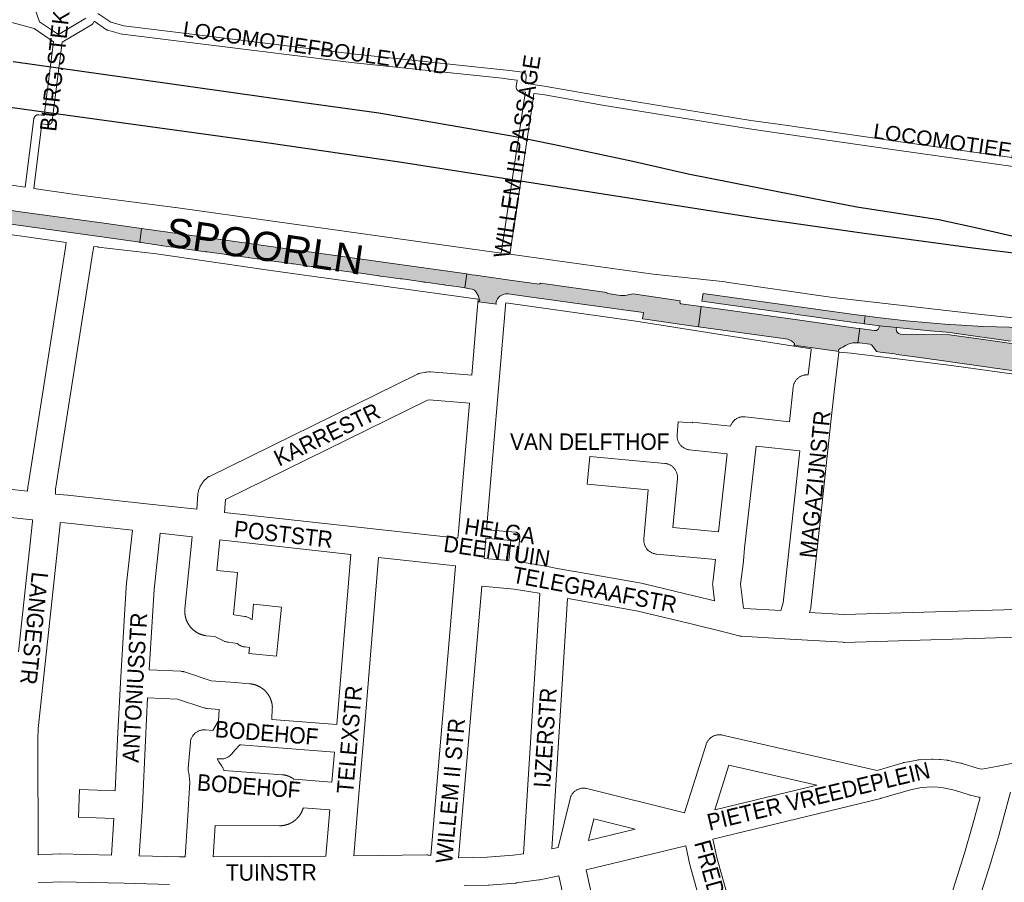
# Paper-space layout 'Layout1' of a CAD drawing. Header units: metres. Extents: x 123097 to 144122, y 392739 to 407589.
# Tile 252 of 256: x 133947 to 134407, y 396534 to 396937. Entities that reach past the tile are written whole.
import ezdxf
from ezdxf.enums import TextEntityAlignment as Align

# ---------------------------------------------------------------- set-up
doc = ezdxf.new("R2010")
doc.units = ezdxf.units.M
doc.header["$MEASUREMENT"] = 0
for name, color, linetype, lineweight in [('gs-anno-wegen algemeen tekst', 7, 'Continuous', 0), ('gs-knt-aanvullende hoofdweg', 7, 'Continuous', 0), ('gs-knt-paden', 7, 'Continuous', 0), ('gs-knt-spoorlijn', 7, 'Continuous', 30), ('gs-knt-wegen algemeen', 7, 'Continuous', 0), ('ir-ARC-asfalt-hoofdwegen-te inspecteren', 5, 'Continuous', 0)]:
    doc.layers.add(name, color=color, linetype=linetype, lineweight=lineweight)
doc.styles.add('Style-Arial', font='arial.ttf')

psp = doc.layouts.get("Layout1")

# ---------------------------------------------------------------- hatches: boundary and pattern name
at = {"layer": 'ir-ARC-asfalt-hoofdwegen-te inspecteren', "linetype": 'Continuous', "lineweight": 13}
psp.add_hatch(color=5, dxfattribs=at).paths.add_polyline_path([(134003.029, 396833.39), (134003.014, 396833.392), (133899.469, 396847.84), (133900.367, 396854.095), (133921.714, 396851.128), (133952.974, 396846.785), (133963.441, 396845.33), (133986.438, 396842.135), (134003.914, 396839.707)])
at = {"layer": 'ir-ARC-asfalt-hoofdwegen-te inspecteren', "linetype": 'Continuous', "lineweight": 13, "extrusion": (0, 0, -1)}
psp.add_hatch(color=5, dxfattribs=at).paths.add_polyline_path([(-134154.825, 396812.022), (-134155.7, 396818.477), (-134155.7, 396818.477), (-134003.914, 396839.707), (-134003.029, 396833.39), (-134003.003, 396833.203), (-134003.288, 396833.167), (-134003.659, 396833.115), (-134003.659, 396833.112), (-134013.051, 396831.807), (-134013.051, 396831.807), (-134013.422, 396831.755), (-134013.793, 396831.703), (-134013.793, 396831.703), (-134023.162, 396830.383), (-134023.533, 396830.331), (-134023.904, 396830.279), (-134023.904, 396830.279), (-134033.795, 396828.899), (-134034.166, 396828.847), (-134034.538, 396828.796), (-134037.561, 396828.38), (-134040.468, 396827.98), (-134043.449, 396827.567), (-134043.45, 396827.57), (-134043.821, 396827.518), (-134044.192, 396827.466), (-134044.192, 396827.464), (-134053.612, 396826.158), (-134053.984, 396826.106), (-134054.355, 396826.055), (-134063.768, 396824.75), (-134063.768, 396824.75), (-134064.116, 396824.701), (-134064.139, 396824.698), (-134064.51, 396824.647), (-134066.512, 396824.369), (-134073.927, 396823.34), (-134073.928, 396823.342), (-134074.299, 396823.29), (-134074.761, 396823.224), (-134083.094, 396822.043), (-134084.101, 396821.898), (-134084.102, 396821.9), (-134084.473, 396821.848), (-134084.844, 396821.796), (-134084.844, 396821.791), (-134089.324, 396821.146), (-134094.256, 396820.433), (-134094.627, 396820.379), (-134094.999, 396820.329), (-134104.444, 396819.06), (-134104.445, 396819.062), (-134104.816, 396819.01), (-134105.187, 396818.958), (-134105.187, 396818.958), (-134114.554, 396817.637), (-134114.925, 396817.585), (-134115.297, 396817.534), (-134120.455, 396816.83), (-134123.38, 396816.432), (-134124.75, 396816.245), (-134124.751, 396816.246), (-134125.122, 396816.194), (-134125.493, 396816.142), (-134125.493, 396816.141), (-134134.068, 396814.924), (-134134.887, 396814.809), (-134135.258, 396814.757), (-134135.63, 396814.705), (-134136.465, 396814.588), (-134145.035, 396813.401), (-134145.036, 396813.405), (-134145.407, 396813.353), (-134145.778, 396813.301), (-134145.778, 396813.298), (-134151.046, 396812.568)])
psp.add_hatch(color=5, dxfattribs=at).paths.add_polyline_path([(-134234.607, 396800.939), (-134238.202, 396800.442), (-134237.772, 396797.495), (-134237.922, 396797.472), (-134258.318, 396794.624), (-134263.933, 396793.869), (-134265.187, 396803.25), (-134255.674, 396804.568), (-134255.33, 396804.774), (-134255.208, 396805.156), (-134255.331, 396805.875), (-134233.472, 396809.222), (-134229.512, 396808.501), (-134227.551, 396808.463), (-134221.562, 396809.315), (-134221.281, 396809.477), (-134221.166, 396809.78), (-134190.104, 396814.137), (-134189.902, 396813.831), (-134189.543, 396813.761), (-134174.807, 396815.818), (-134170.556, 396816.411), (-134166.115, 396817.038), (-134159.733, 396817.899), (-134158.19, 396818.107), (-134155.701, 396818.484), (-134154.818, 396811.969), (-134157.053, 396811.598), (-134158.232, 396811.347), (-134159.316, 396810.867), (-134160.131, 396810.006), (-134161.123, 396808.106), (-134161.388, 396807.389), (-134161.78, 396806.19), (-134161.691, 396805.729), (-134161.259, 396805.544), (-134169.762, 396804.352), (-134169.459, 396804.537), (-134169.357, 396804.876), (-134169.631, 396805.898), (-134170.098, 396806.847), (-134171.211, 396808.083), (-134172.658, 396808.903), (-134173.843, 396809.186), (-134175.062, 396809.185), (-134185.967, 396807.678), (-134196.14, 396806.295), (-134206.226, 396804.897), (-134216.364, 396803.452)], flags=0)
at = {"layer": 'ir-ARC-asfalt-hoofdwegen-te inspecteren', "linetype": 'Continuous', "lineweight": 13}
for points in [[(134339.527, 396795.465), (134341.221, 396795.242), (134341.725, 396798.862), (134337.62, 396799.411), (134266.044, 396809.366), (134265.522, 396805.736), (134307.996, 396799.843), (134309.903, 396799.559), (134337.694, 396795.717)], [(134329.242, 396782.787), (134329.354, 396783.165), (134329.652, 396783.423), (134330.526, 396783.97), (134331.21, 396784.368), (134332.56, 396785.1), (134333.725, 396785.664), (134335.965, 396786.359), (134338.309, 396786.402), (134339.197, 396792.952), (134337.365, 396793.208), (134305.836, 396797.622), (134265.187, 396803.25), (134263.933, 396793.869), (134271.883, 396792.759), (134297.819, 396789.185), (134305.669, 396788.035), (134307.368, 396787.293), (134308.646, 396785.951), (134308.659, 396785.429), (134308.195, 396785.188), (134329.639, 396782.21), (134329.317, 396782.413)], [(134341.725, 396798.862), (134341.221, 396795.242), (134343.968, 396794.88), (134348.418, 396794.328), (134356.333, 396793.412), (134372.083, 396791.858), (134379.635, 396791.24), (134382.389, 396790.94), (134383.288, 396790.842), (134409.559, 396787.116), (134417.754, 396786.202), (134425.982, 396785.676), (134435.027, 396784.9), (134444.031, 396783.747), (134453.625, 396782.391), (134457.579, 396781.826), (134460.349, 396781.418), (134462.777, 396787.711), (134460.211, 396788.094), (134458.97, 396788.253), (134455.063, 396788.803), (134443.271, 396790.472), (134441.511, 396790.704), (134434.937, 396791.503), (134428.34, 396792.079), (134424.332, 396792.312), (134418.465, 396792.691), (134418.168, 396792.909), (134418.066, 396793.263), (134418.104, 396793.442), (134414.955, 396793.518), (134396.924, 396794.003), (134378.964, 396795.003), (134361.047, 396796.596), (134347.387, 396798.163)], [(134450.243, 396767.756), (134453.967, 396767.252), (134454.752, 396767.131), (134459.456, 396779.063), (134457.041, 396779.408), (134453.092, 396779.98), (134451.617, 396780.166), (134440.608, 396781.685), (134395.895, 396788.006), (134382.246, 396789.907), (134381.214, 396790.012), (134358.207, 396790.448), (134357.225, 396790.76), (134356.516, 396791.509), (134356.26, 396792.507), (134356.333, 396793.412), (134348.418, 396794.328), (134348.251, 396793.591), (134347.797, 396792.657), (134346.93, 396792.085), (134345.892, 396792.035), (134339.197, 396792.952), (134338.309, 396786.402), (134339.047, 396786.338), (134343.927, 396785.755), (134344.627, 396785.364), (134346.324, 396783.178), (134347.058, 396782.283), (134348.73, 396782.044), (134355.39, 396781.115), (134356.532, 396780.942), (134366.221, 396779.591), (134399.187, 396774.949), (134401.145, 396774.675), (134425.722, 396771.198), (134433.567, 396770.104), (134435.602, 396769.828), (134438.51, 396769.403), (134445.535, 396768.406)]]:
    psp.add_hatch(color=5, dxfattribs=at).paths.add_polyline_path(points, flags=0)

# ---------------------------------------------------------------- linework, layer by layer
at = {"layer": 'gs-knt-aanvullende hoofdweg', "color": 7, "linetype": 'Continuous', "flags": 128}
for points in [[(133872.208, 396869.362), (133872.982, 396869.298), (133881.083, 396868.929), (133883.751, 396869.177), (133884.105, 396869.201), (133884.459, 396869.209), (133884.813, 396869.2), (133885.166, 396869.174), (133905.478, 396867.217), (133905.847, 396867.173), (133906.214, 396867.11), (133906.576, 396867.029), (133923.877, 396862.711), (133949.603, 396859.026)], [(133953.583, 396858.452), (133974.023, 396855.483), (134019.633, 396849.522), (134019.699, 396849.513), (134066.308, 396843), (134171.773, 396828.264)], [(133968.715, 396833.143), (133923.781, 396839.491)], [(134161.05, 396806.797), (134075.399, 396818.59), (134063.191, 396820.202), (134063.087, 396820.216), (134010.912, 396827.848), (133983.557, 396831.079), (133983.415, 396831.097), (133981.612, 396831.345)], [(134175.755, 396827.708), (134242.697, 396818.354), (134276.493, 396814.759), (134276.768, 396814.725), (134326.681, 396807.547), (134394.522, 396799.689), (134464.499, 396792.376), (134470.681, 396791.73), (134472.378, 396791.553), (134473.492, 396791.437)], [(134316.475, 396783.54), (134304.587, 396785.409), (134234.603, 396796.411), (134173.963, 396804.993)], [(134466.771, 396763.959), (134453.754, 396765.766), (134382.097, 396775.71), (134335.115, 396781.553), (134329.404, 396782.011)]]:
    psp.add_lwpolyline(points, dxfattribs=at)
at = {"layer": 'gs-knt-paden', "color": 7, "linetype": 'Continuous', "flags": 128}
for points in [[(133935.21, 396995.649), (133956.285, 396936.214), (133965.047, 396930.32), (133977.922, 396937.947)], [(133962.83, 396926.966), (133953.762, 396933.066), (133940.953, 396936.601)], [(133981.694, 396936.493), (133981.233, 396935.594), (133981.188, 396935.512), (133981.139, 396935.431), (133981.087, 396935.353), (133981.031, 396935.278), (133980.971, 396935.205), (133980.908, 396935.135), (133980.842, 396935.068), (133980.773, 396935.004), (133980.701, 396934.944), (133980.626, 396934.887), (133980.549, 396934.833), (133980.47, 396934.784), (133966.85, 396926.715)], [(134183.086, 396903.368), (134180.542, 396903.711), (134180.448, 396903.726), (134180.354, 396903.746), (134180.262, 396903.77), (134180.17, 396903.798), (134180.08, 396903.831), (134179.992, 396903.867), (134179.905, 396903.908), (134179.821, 396903.954), (134179.739, 396904.003), (134179.659, 396904.056), (134179.582, 396904.112), (134179.508, 396904.173), (134179.437, 396904.236), (134179.368, 396904.303), (134179.303, 396904.374), (134179.242, 396904.447), (134179.184, 396904.523), (134179.13, 396904.602), (134179.079, 396904.683), (134179.032, 396904.767), (134178.99, 396904.852), (134178.951, 396904.94), (134178.917, 396905.029), (134178.887, 396905.12), (134178.862, 396905.212), (134178.841, 396905.306), (134178.824, 396905.4), (134178.812, 396905.495), (134178.804, 396905.59), (134178.801, 396905.686), (134178.803, 396905.781), (134178.809, 396905.877), (134178.819, 396905.972), (134179.224, 396908.972), (134175.217, 396909.487), (134172.212, 396909.873), (134101.732, 396917.261), (134101.696, 396917.265), (133994.95, 396930.427), (133994.875, 396930.438), (133994.802, 396930.451), (133994.728, 396930.467), (133994.655, 396930.486), (133988.162, 396932.3), (133988.075, 396932.327), (133987.99, 396932.357), (133987.906, 396932.391), (133987.824, 396932.429), (133987.743, 396932.47), (133987.665, 396932.515), (133987.588, 396932.564), (133981.694, 396936.493)], [(133983.543, 396940.091), (133989.552, 396936.086), (133995.592, 396934.398), (134102.17, 396921.257), (134172.655, 396913.869), (134172.701, 396913.864), (134175.73, 396913.474), (134181.743, 396912.702), (134181.838, 396912.687), (134181.932, 396912.668), (134182.025, 396912.645), (134182.117, 396912.617), (134182.208, 396912.584), (134182.297, 396912.548), (134182.384, 396912.507), (134182.469, 396912.462), (134182.551, 396912.413), (134182.631, 396912.36), (134182.709, 396912.304), (134182.784, 396912.244), (134182.856, 396912.18), (134182.925, 396912.113), (134182.99, 396912.043), (134183.052, 396911.969), (134183.111, 396911.893), (134183.165, 396911.814), (134183.216, 396911.733), (134183.263, 396911.649), (134183.306, 396911.563), (134183.345, 396911.475), (134183.379, 396911.385), (134183.41, 396911.294), (134183.435, 396911.202), (134183.457, 396911.108), (134183.474, 396911.013), (134183.486, 396910.918), (134183.494, 396910.822), (134183.497, 396910.726), (134183.495, 396910.63), (134183.489, 396910.534), (134183.479, 396910.439), (134183.072, 396907.426), (134185.647, 396907.079), (134191.832, 396906.244), (134191.913, 396906.231), (134219.755, 396901.314), (134288.32, 396890.171), (134302.159, 396888.303), (134302.179, 396888.3), (134357.121, 396880.323), (134439.027, 396868.787)], [(133949.603, 396859.026), (133953.634, 396891.043), (133953.648, 396891.141), (133953.668, 396891.237), (133953.692, 396891.333), (133953.721, 396891.427), (133953.754, 396891.52), (133953.792, 396891.611), (133953.835, 396891.7), (133953.882, 396891.787), (133953.933, 396891.872), (133953.988, 396891.954), (133954.047, 396892.033), (133954.109, 396892.109), (133954.176, 396892.182), (133954.246, 396892.251), (133954.319, 396892.317), (133954.395, 396892.38), (133954.475, 396892.438), (133954.557, 396892.493), (133954.642, 396892.543), (133954.729, 396892.59), (133954.818, 396892.632), (133954.909, 396892.669), (133955.002, 396892.702), (133955.097, 396892.731), (133955.192, 396892.754), (133955.289, 396892.773), (133955.387, 396892.788), (133955.485, 396892.797), (133955.584, 396892.802), (133955.682, 396892.801), (133955.781, 396892.796), (133955.879, 396892.786), (133958.486, 396892.458), (133962.83, 396926.966)], [(133966.85, 396926.715), (133962.223, 396889.962), (133962.209, 396889.864), (133962.189, 396889.768), (133962.165, 396889.672), (133962.136, 396889.578), (133962.103, 396889.485), (133962.065, 396889.394), (133962.022, 396889.305), (133961.975, 396889.218), (133961.924, 396889.134), (133961.869, 396889.052), (133961.81, 396888.972), (133961.748, 396888.896), (133961.681, 396888.823), (133961.611, 396888.754), (133961.538, 396888.688), (133961.462, 396888.625), (133961.382, 396888.567), (133961.3, 396888.512), (133961.215, 396888.462), (133961.128, 396888.415), (133961.039, 396888.374), (133960.948, 396888.336), (133960.855, 396888.303), (133960.76, 396888.274), (133960.665, 396888.251), (133960.568, 396888.232), (133960.47, 396888.218), (133960.372, 396888.208), (133960.273, 396888.204), (133960.175, 396888.204), (133960.076, 396888.209), (133959.978, 396888.219), (133957.371, 396888.547), (133953.583, 396858.452)], [(134171.773, 396828.264), (134182.687, 396900.716), (134183.086, 396903.368)], [(134187.07, 396902.831), (134186.662, 396900.118), (134175.755, 396827.708)], [(134438.472, 396864.806), (134356.556, 396876.343), (134356.547, 396876.344), (134301.611, 396884.32), (134287.755, 396886.191), (134287.702, 396886.199), (134219.097, 396897.348), (134219.069, 396897.353), (134191.254, 396902.266), (134187.07, 396902.831)], [(134164.957, 396699.05), (134178.617, 396697.84), (134178.711, 396697.829), (134178.806, 396697.814), (134178.899, 396697.795), (134178.992, 396697.77), (134179.083, 396697.742), (134179.173, 396697.709), (134179.261, 396697.672), (134179.348, 396697.631), (134179.432, 396697.585), (134179.514, 396697.536), (134179.594, 396697.483), (134179.671, 396697.426), (134179.745, 396697.366), (134179.816, 396697.302), (134179.884, 396697.235), (134179.949, 396697.165), (134180.01, 396697.091), (134180.068, 396697.015), (134180.122, 396696.936), (134180.173, 396696.855), (134180.219, 396696.771), (134180.262, 396696.685), (134180.3, 396696.598), (134180.334, 396696.508), (134180.364, 396696.417), (134180.389, 396696.325), (134180.41, 396696.232), (134180.427, 396696.138), (134180.439, 396696.043), (134180.446, 396695.947), (134180.449, 396695.852), (134180.447, 396695.756), (134180.441, 396695.661), (134179.431, 396684.259)], [(134175.426, 396684.605), (134176.259, 396694.013), (134164.616, 396695.045)]]:
    psp.add_lwpolyline(points, dxfattribs=at)
at = {"layer": 'gs-knt-spoorlijn', "color": 7, "linetype": 'Continuous', "flags": 128}
for points in [[(133863.799, 396907.275), (133969.45, 396892.641), (134062.182, 396879.824), (134124.239, 396870.822), (134216.426, 396856.32), (134290.817, 396844.692), (134340.129, 396837.707), (134392.023, 396830.754), (134423.762, 396826.852), (134479.401, 396822.398), (134532.696, 396816.977), (134590.825, 396812.02), (134656.267, 396807.51), (134701.116, 396806.003), (134731.851, 396806.179), (134754.712, 396807.036), (134781.251, 396808.733), (134827.942, 396813.573), (134849.112, 396816.559), (134898.589, 396825.795), (134953.04, 396838.918), (134986.283, 396848.094), (135586.8, 397027.306)], [(133943.983, 396917.663), (134027.986, 396905.867), (134077.5, 396898.914), (134114.636, 396893.699), (134139.794, 396889.395), (134176.756, 396883.066), (134196.628, 396878.876), (134233.319, 396871.127), (134259.146, 396865.256), (134301.013, 396857.064), (134337.816, 396849.868), (134376.054, 396843.981), (134394.589, 396839.816), (134431.167, 396831.549), (134446.153, 396827.834), (134474.417, 396822.797)]]:
    psp.add_lwpolyline(points, dxfattribs=at)
at = {"layer": 'gs-knt-wegen algemeen', "color": 7, "linetype": 'Continuous', "flags": 128}
for points in [[(133950.667, 396717.011), (133950.801, 396719.101), (133950.827, 396719.398), (133950.867, 396719.695), (133968.351, 396830.829), (133968.536, 396832.01), (133968.715, 396833.143)], [(133981.612, 396831.345), (133981.212, 396828.806), (133963.775, 396717.97), (133963.775, 396717.967), (133963.775, 396717.964), (133963.631, 396715.719)], [(134158.02, 396771.162), (134160.767, 396803.473), (134160.866, 396804.631), (134160.879, 396804.788), (134161.05, 396806.797)], [(134173.963, 396804.993), (134173.839, 396803.531), (134164.957, 396699.05)], [(134306.34, 396749.498), (134308.133, 396765.602), (134308.175, 396765.909), (134308.231, 396766.213), (134308.301, 396766.515), (134308.386, 396766.813), (134308.485, 396767.107), (134308.598, 396767.395), (134308.725, 396767.678), (134308.864, 396767.955), (134309.017, 396768.224), (134309.182, 396768.486), (134309.36, 396768.74), (134309.55, 396768.985), (134309.751, 396769.221), (134309.963, 396769.447), (134310.185, 396769.663), (134310.418, 396769.867), (134310.66, 396770.061), (134310.911, 396770.243), (134311.17, 396770.412), (134311.437, 396770.569), (134311.711, 396770.714), (134311.992, 396770.845), (134312.279, 396770.962), (134312.571, 396771.066), (134312.867, 396771.155), (134313.168, 396771.231), (134313.472, 396771.292), (134313.778, 396771.339), (134314.086, 396771.37), (134314.396, 396771.388), (134314.705, 396771.39), (134315.015, 396771.378), (134315.078, 396771.372), (134316.445, 396783.282), (134316.475, 396783.54)], [(134329.246, 396780.629), (134327.274, 396763.448), (134325.668, 396749.459), (134321.709, 396711.582), (134321.705, 396711.55), (134316.368, 396662.838), (134316.332, 396662.563), (134316.285, 396662.29), (134316.225, 396662.02), (134316.155, 396661.752), (134316.073, 396661.487), (134315.725, 396660.447)], [(134329.404, 396782.011), (134329.246, 396780.629)], [(134029.635, 396708.582), (134030.166, 396715.64), (134030.195, 396715.933), (134030.237, 396716.224), (134030.292, 396716.513), (134030.36, 396716.799), (134030.441, 396717.081), (134030.534, 396717.36), (134031.064, 396718.829), (134031.162, 396719.083), (134031.27, 396719.332), (134031.388, 396719.577), (134031.517, 396719.816), (134031.655, 396720.05), (134031.803, 396720.278), (134032.303, 396721.014), (134032.461, 396721.237), (134032.629, 396721.453), (134032.805, 396721.661), (134032.989, 396721.862), (134033.183, 396722.055), (134033.984, 396722.823), (134034.194, 396723.016), (134034.412, 396723.2), (134034.639, 396723.373), (134034.873, 396723.537), (134035.114, 396723.691), (134035.361, 396723.833), (134035.614, 396723.965), (134132.419, 396771.612), (134132.676, 396771.731), (134132.938, 396771.84), (134133.204, 396771.937), (134133.475, 396772.022), (134133.749, 396772.095), (134134.025, 396772.156), (134135.993, 396772.547), (134136.293, 396772.599), (134136.595, 396772.638), (134136.898, 396772.662), (134137.897, 396772.718), (134138.192, 396772.728), (134138.487, 396772.724), (134138.782, 396772.707), (134158.02, 396771.162)], [(134156.917, 396758.189), (134138.182, 396759.693), (134138.082, 396759.688), (134137.401, 396759.552), (134043.032, 396713.104), (134042.584, 396707.148)], [(134151.56, 396695.172), (134151.815, 396698.174), (134156.917, 396758.189)], [(134311.156, 396735.862), (134290.762, 396738.133), (134285.444, 396690.386), (134284.923, 396684.441), (134284.898, 396684.205), (134283.571, 396673.553), (134284.921, 396662.384)], [(134302.27, 396661.255), (134303.501, 396664.947), (134308.761, 396712.952), (134311.156, 396735.862)], [(133883.432, 396724.297), (133950.667, 396717.011)], [(133963.631, 396715.719), (133969.292, 396715.233), (133969.447, 396715.218), (134007.585, 396711.027)], [(133952.938, 396703.669), (133879.013, 396711.679)], [(134007.585, 396711.027), (134029.635, 396708.582)], [(134042.584, 396707.148), (134109.238, 396699.779), (134151.56, 396695.172)], [(133946.36, 396641.975), (133952.9, 396702.811), (133952.938, 396703.669)], [(133965.917, 396702.455), (133965.899, 396702.031), (133965.886, 396701.827), (133965.868, 396701.623), (133955.61, 396606.218), (133955.389, 396601.235), (133955.673, 396547.233)], [(133999.678, 396698.798), (133968.102, 396702.267), (133965.917, 396702.455)], [(134012.619, 396697.369), (134009.717, 396671.198), (134007.41, 396633.583)], [(134164.616, 396695.045), (134163.813, 396685.601)], [(134094.999, 396608.08), (134101.522, 396687.533)], [(134114.469, 396686.113), (134107.444, 396600.543), (134105.241, 396573.705), (134103.029, 396546.752)], [(134150.457, 396682.195), (134114.469, 396686.113)], [(134163.813, 396685.601), (134175.426, 396684.605)], [(134179.431, 396684.259), (134179.545, 396684.247), (134179.812, 396684.207), (134191.758, 396682.176), (134191.997, 396682.131), (134197.9, 396680.899), (134206.043, 396679.596), (134206.162, 396679.576), (134238.121, 396673.856), (134238.309, 396673.82), (134238.496, 396673.778), (134262.369, 396668.037), (134262.43, 396668.022), (134271.397, 396665.774)], [(134138.955, 396546.9), (134150.289, 396680.222), (134150.457, 396682.195)], [(134162.711, 396672.628), (134151.929, 396545.801)], [(134189.871, 396669.274), (134189.456, 396669.36), (134177.896, 396671.326), (134176.298, 396671.463), (134162.711, 396672.628)], [(134182.276, 396547.674), (134189.871, 396669.274)], [(134202.77, 396666.934), (134195.469, 396550.045)], [(134422.803, 396649.134), (134332.046, 396646.45), (134331.755, 396646.448), (134331.464, 396646.459), (134306.475, 396647.959), (134284, 396649.308), (134283.699, 396649.333), (134283.399, 396649.372), (134283.102, 396649.425), (134282.807, 396649.491), (134277.413, 396650.843), (134259.295, 396655.385), (134235.638, 396661.074), (134203.927, 396666.749), (134202.77, 396666.934)], [(134284.921, 396662.384), (134285.385, 396662.268), (134302.27, 396661.255)], [(134315.725, 396660.447), (134331.953, 396659.473), (134422.434, 396662.148), (134428.049, 396662.315)], [(134007.41, 396633.583), (134022.21, 396632.93), (134022.51, 396632.909), (134022.808, 396632.876), (134023.104, 396632.828), (134023.398, 396632.767), (134023.689, 396632.692), (134023.976, 396632.604), (134036.305, 396628.506), (134047.574, 396627.626), (134054.354, 396627.097), (134054.479, 396627.087), (134054.604, 396627.075), (134054.728, 396627.062), (134054.852, 396627.048), (134054.976, 396627.032), (134055.1, 396627.015), (134055.224, 396626.996), (134055.346, 396626.976), (134055.47, 396626.955), (134055.593, 396626.933), (134055.716, 396626.909), (134055.837, 396626.884), (134055.96, 396626.857), (134056.082, 396626.829), (134056.204, 396626.8), (134056.324, 396626.77), (134056.445, 396626.738), (134056.566, 396626.705), (134056.686, 396626.67), (134056.805, 396626.635), (134056.925, 396626.598), (134057.044, 396626.56), (134057.163, 396626.52), (134057.28, 396626.48), (134057.398, 396626.437), (134057.515, 396626.394), (134057.632, 396626.349), (134057.748, 396626.303), (134057.864, 396626.256), (134057.979, 396626.208), (134058.094, 396626.158), (134058.207, 396626.107), (134058.321, 396626.055), (134058.434, 396626.001), (134058.547, 396625.947), (134058.658, 396625.891), (134058.769, 396625.834), (134058.88, 396625.776), (134058.99, 396625.716), (134059.099, 396625.656), (134059.208, 396625.594), (134059.316, 396625.531), (134059.423, 396625.466), (134059.529, 396625.402), (134059.635, 396625.335), (134059.74, 396625.267), (134059.845, 396625.198), (134059.948, 396625.129), (134060.051, 396625.058), (134060.153, 396624.985), (134060.255, 396624.912), (134060.354, 396624.838), (134060.454, 396624.763), (134060.553, 396624.686), (134060.651, 396624.608), (134060.748, 396624.53), (134060.844, 396624.45), (134060.94, 396624.37), (134061.035, 396624.288), (134061.128, 396624.206), (134061.221, 396624.122), (134061.313, 396624.037), (134061.404, 396623.951), (134061.493, 396623.865), (134061.582, 396623.777), (134061.67, 396623.688), (134061.758, 396623.598), (134061.843, 396623.508), (134061.928, 396623.416), (134062.013, 396623.324), (134062.096, 396623.23), (134062.177, 396623.137), (134062.259, 396623.041), (134062.339, 396622.945), (134062.418, 396622.848), (134062.495, 396622.751), (134062.573, 396622.653), (134062.648, 396622.553), (134062.723, 396622.452), (134062.796, 396622.352), (134062.869, 396622.25), (134062.941, 396622.147), (134063.011, 396622.044), (134063.08, 396621.941), (134063.148, 396621.836), (134063.215, 396621.73), (134063.281, 396621.623), (134063.342, 396621.52), (134063.345, 396621.516), (134063.347, 396621.513), (134063.408, 396621.409), (134063.471, 396621.301), (134063.532, 396621.191), (134063.591, 396621.082), (134063.65, 396620.972), (134063.708, 396620.861), (134063.764, 396620.749), (134063.819, 396620.637), (134063.873, 396620.524), (134063.926, 396620.411), (134063.977, 396620.297), (134064.027, 396620.183), (134064.076, 396620.068), (134064.124, 396619.952), (134064.17, 396619.836), (134064.215, 396619.72), (134064.259, 396619.603), (134064.301, 396619.485), (134064.343, 396619.367), (134064.382, 396619.249), (134064.421, 396619.13), (134064.459, 396619.011), (134064.495, 396618.891), (134064.53, 396618.772), (134064.563, 396618.651), (134064.596, 396618.53), (134064.627, 396618.409), (134064.656, 396618.288), (134064.684, 396618.166), (134064.711, 396618.044), (134064.737, 396617.921), (134064.761, 396617.8), (134064.784, 396617.676), (134064.806, 396617.553), (134064.826, 396617.429), (134064.845, 396617.307), (134064.863, 396617.183), (134064.879, 396617.059), (134064.894, 396616.934), (134064.907, 396616.811), (134064.929, 396616.551), (134064.94, 396616.291), (134064.941, 396616.03), (134064.931, 396615.77), (134064.632, 396610.493), (134094.999, 396608.08)], [(134006.678, 396620.583), (134005.655, 396600.598)], [(134024.255, 396546.26), (134025.296, 396563.071), (134026.418, 396581.187), (134025.883, 396585.522), (134025.809, 396585.829), (134025.751, 396586.141), (134025.707, 396586.455), (134025.679, 396586.771), (134025.666, 396587.088), (134025.668, 396587.405), (134025.686, 396587.721), (134026.657, 396599.649), (134026.69, 396599.957), (134026.737, 396600.264), (134026.799, 396600.567), (134026.875, 396600.868), (134026.965, 396601.164), (134027.069, 396601.456), (134027.187, 396601.742), (134027.319, 396602.023), (134027.463, 396602.297), (134027.621, 396602.564), (134027.791, 396602.823), (134027.973, 396603.073), (134028.167, 396603.315), (134028.372, 396603.547), (134028.588, 396603.769), (134028.815, 396603.981), (134029.051, 396604.182), (134029.296, 396604.371), (134029.55, 396604.548), (134029.813, 396604.713), (134030.082, 396604.865), (134030.359, 396605.004), (134030.642, 396605.13), (134030.931, 396605.243), (134031.225, 396605.341), (134031.523, 396605.425), (134031.825, 396605.496), (134032.13, 396605.551), (134032.437, 396605.592), (134032.746, 396605.619), (134033.055, 396605.63), (134033.365, 396605.627), (134033.674, 396605.609), (134037.169, 396605.325), (134039.811, 396609.832), (134040.12, 396615.149), (134034.499, 396615.588), (134034.185, 396615.62), (134033.872, 396615.668), (134033.562, 396615.73), (134033.255, 396615.808), (134032.953, 396615.9), (134020.73, 396619.962), (134006.678, 396620.583)], [(134005.655, 396600.598), (134004.342, 396570.085), (134004.334, 396569.937), (134002.808, 396546.799)], [(134195.469, 396550.045), (134198.38, 396550.646), (134203.93, 396573.391), (134204.01, 396573.691), (134204.105, 396573.986), (134204.214, 396574.277), (134204.337, 396574.562), (134204.473, 396574.841), (134204.622, 396575.113), (134204.784, 396575.378), (134204.959, 396575.635), (134205.145, 396575.883), (134205.343, 396576.122), (134205.553, 396576.351), (134205.773, 396576.57), (134206.003, 396576.779), (134206.243, 396576.976), (134206.492, 396577.161), (134206.75, 396577.334), (134207.015, 396577.495), (134207.288, 396577.643), (134207.568, 396577.778), (134207.853, 396577.899), (134208.144, 396578.007), (134208.441, 396578.1), (134208.741, 396578.18), (134209.044, 396578.245), (134209.351, 396578.295), (134209.659, 396578.331), (134209.969, 396578.352), (134210.279, 396578.358), (134210.589, 396578.349), (134210.899, 396578.326), (134211.207, 396578.288), (134211.513, 396578.235), (134211.816, 396578.168), (134257.422, 396566.895), (134267.435, 396598.728), (134267.536, 396599.024), (134267.651, 396599.315), (134267.78, 396599.6), (134267.923, 396599.878), (134268.079, 396600.15), (134268.247, 396600.414), (134268.428, 396600.669), (134268.622, 396600.915), (134268.827, 396601.152), (134269.043, 396601.378), (134269.269, 396601.594), (134269.506, 396601.799), (134269.752, 396601.992), (134270.007, 396602.173), (134270.271, 396602.341), (134270.543, 396602.497), (134270.821, 396602.64), (134271.106, 396602.769), (134271.397, 396602.884), (134271.694, 396602.985), (134271.994, 396603.071), (134272.299, 396603.143), (134272.607, 396603.201), (134272.917, 396603.243), (134273.229, 396603.271), (134273.541, 396603.283), (134273.854, 396603.281), (134274.167, 396603.263), (134274.478, 396603.231), (134274.787, 396603.183), (134275.094, 396603.121)], [(134275.094, 396603.121), (134347.255, 396586.645), (134359.477, 396590.233), (134359.684, 396590.289), (134359.893, 396590.34), (134360.103, 396590.383), (134365.995, 396591.496), (134366.28, 396591.543), (134366.568, 396591.578), (134366.857, 396591.6), (134372.845, 396591.919), (134373.061, 396591.927), (134373.277, 396591.927), (134373.493, 396591.921), (134376.489, 396591.782), (134376.707, 396591.768), (134376.925, 396591.747), (134379.905, 396591.407), (134380.12, 396591.379), (134380.334, 396591.344), (134380.546, 396591.302), (134386.406, 396590.033), (134386.696, 396589.963), (134386.982, 396589.88), (134394.009, 396587.669), (134396.125, 396587.182), (134403.071, 396588.54)], [(134093.934, 396595.104), (134062.114, 396597.632), (134050.389, 396598.565), (134050.279, 396598.575), (134050.17, 396598.585), (134050.061, 396598.596), (134049.953, 396598.608), (134049.844, 396598.622), (134049.741, 396598.635), (134047.39, 396596.116), (134046.048, 396594.431), (134045.844, 396594.186), (134045.627, 396593.952), (134045.4, 396593.729), (134045.162, 396593.517), (134044.913, 396593.317), (134044.655, 396593.129), (134044.389, 396592.954), (134044.114, 396592.793), (134043.831, 396592.645), (134043.542, 396592.511), (134043.246, 396592.391), (134042.945, 396592.287), (134042.639, 396592.197), (134042.329, 396592.122), (134042.016, 396592.062), (134041.7, 396592.018), (134041.382, 396591.989), (134041.064, 396591.976), (134040.745, 396591.978), (134040.427, 396591.997), (134039.115, 396592.103), (134039.978, 396590.597), (134041.414, 396588.569), (134041.587, 396588.312), (134041.747, 396588.047), (134041.894, 396587.775), (134042.029, 396587.496), (134042.15, 396587.212), (134042.257, 396586.921), (134042.351, 396586.626), (134069.596, 396584.634), (134069.875, 396584.607), (134070.153, 396584.569), (134070.238, 396584.555), (134070.322, 396584.54), (134070.406, 396584.525), (134070.49, 396584.51), (134070.574, 396584.493), (134070.657, 396584.476), (134070.741, 396584.458), (134070.824, 396584.44), (134070.908, 396584.421), (134070.991, 396584.402), (134071.074, 396584.382), (134071.157, 396584.361), (134071.24, 396584.34), (134071.322, 396584.318), (134071.405, 396584.296), (134071.487, 396584.272), (134071.569, 396584.249), (134071.651, 396584.224), (134071.732, 396584.199), (134071.814, 396584.174), (134071.895, 396584.148), (134071.976, 396584.121), (134072.057, 396584.093), (134072.138, 396584.066), (134072.219, 396584.037), (134072.299, 396584.008), (134072.379, 396583.978), (134072.459, 396583.948), (134072.538, 396583.917), (134072.618, 396583.885), (134072.697, 396583.853), (134072.776, 396583.82), (134072.855, 396583.787), (134072.933, 396583.753), (134073.011, 396583.719), (134073.089, 396583.684), (134073.167, 396583.648), (134073.244, 396583.612), (134073.321, 396583.575), (134073.398, 396583.538), (134073.475, 396583.5), (134073.551, 396583.461), (134073.627, 396583.422), (134073.702, 396583.383), (134073.778, 396583.342), (134073.853, 396583.302), (134073.928, 396583.26), (134074.002, 396583.219), (134074.077, 396583.176), (134074.15, 396583.133), (134074.224, 396583.09), (134074.297, 396583.046), (134074.37, 396583.001), (134074.443, 396582.956), (134074.515, 396582.91), (134074.587, 396582.864), (134074.658, 396582.817), (134074.729, 396582.77), (134074.8, 396582.722), (134074.871, 396582.674), (134074.941, 396582.625), (134075.01, 396582.576), (134075.08, 396582.526), (134075.146, 396582.477), (134092.792, 396581.197)], [(134092.792, 396581.197), (134093.934, 396595.104)], [(134403.079, 396588.542), (134416.341, 396591.137), (134419.078, 396591.673)], [(134278.052, 396589.09), (134271.468, 396568.157), (134319.076, 396579.723), (134278.052, 396589.09)], [(134403.071, 396588.54), (134403.075, 396588.542), (134403.079, 396588.542)], [(134403.071, 396588.54), (134403.075, 396588.542), (134403.079, 396588.542)], [(134395.39, 396574.048), (134395.152, 396574.074), (134394.852, 396574.122), (134394.555, 396574.183), (134390.839, 396575.038), (134390.591, 396575.1), (134390.345, 396575.172), (134383.359, 396577.371), (134378.108, 396578.508), (134375.667, 396578.786), (134373.213, 396578.9), (134367.984, 396578.621), (134362.836, 396577.649), (134350.459, 396574.016), (134349.293, 396573.674), (134349.174, 396573.64), (134348.997, 396573.594), (134270.633, 396554.555)], [(134373.778, 396504.513), (134380.245, 396523.31), (134388.075, 396547.983), (134391.694, 396560.374), (134395.39, 396574.048)], [(134409.552, 396576.542), (134404.245, 396556.913), (134404.21, 396556.787), (134400.552, 396544.261), (134400.508, 396544.117), (134392.631, 396519.297), (134392.582, 396519.148), (134387.901, 396505.544), (134392.899, 396505.908), (134427.19, 396512.577), (134427.409, 396512.616), (134427.63, 396512.647), (134427.851, 396512.671), (134443.273, 396514.054), (134453.703, 396515.996)], [(134091.727, 396568.221), (134079.36, 396569.118), (134079.329, 396569.014), (134079.295, 396568.902), (134079.26, 396568.791), (134079.225, 396568.681), (134079.187, 396568.571), (134079.149, 396568.461), (134079.11, 396568.351), (134079.069, 396568.243), (134079.028, 396568.134), (134078.985, 396568.026), (134078.941, 396567.918), (134078.897, 396567.811), (134078.851, 396567.704), (134078.804, 396567.598), (134078.755, 396567.492), (134078.707, 396567.387), (134078.656, 396567.282), (134078.605, 396567.177), (134078.553, 396567.073), (134078.5, 396566.971), (134078.445, 396566.868), (134078.389, 396566.765), (134078.333, 396566.663), (134078.276, 396566.563), (134078.217, 396566.462), (134078.158, 396566.362), (134078.097, 396566.263), (134078.036, 396566.165), (134077.973, 396566.067), (134077.91, 396565.969), (134077.845, 396565.872), (134077.78, 396565.777), (134077.713, 396565.681), (134077.646, 396565.586), (134077.577, 396565.492), (134077.509, 396565.399), (134077.438, 396565.306), (134077.367, 396565.214), (134077.295, 396565.123), (134077.222, 396565.033), (134077.148, 396564.943), (134077.073, 396564.854), (134076.997, 396564.765), (134076.921, 396564.678), (134076.844, 396564.592), (134076.765, 396564.505), (134076.686, 396564.42), (134076.606, 396564.336), (134076.525, 396564.253), (134076.443, 396564.17), (134076.36, 396564.088), (134076.278, 396564.007), (134076.193, 396563.927), (134076.108, 396563.848), (134076.022, 396563.769), (134075.936, 396563.692), (134075.849, 396563.615), (134075.76, 396563.539), (134075.671, 396563.464), (134075.582, 396563.391), (134075.491, 396563.317), (134075.4, 396563.245), (134075.308, 396563.174), (134075.216, 396563.104), (134075.123, 396563.034), (134075.028, 396562.966), (134074.933, 396562.898), (134074.839, 396562.832), (134074.743, 396562.766), (134074.646, 396562.702), (134074.548, 396562.638), (134074.451, 396562.576), (134074.352, 396562.514), (134074.253, 396562.453), (134074.153, 396562.393), (134074.053, 396562.335), (134073.952, 396562.278), (134073.85, 396562.221), (134073.748, 396562.165), (134073.646, 396562.111), (134073.542, 396562.057), (134073.438, 396562.005), (134073.334, 396561.954), (134073.23, 396561.904), (134073.124, 396561.854), (134073.018, 396561.806), (134072.912, 396561.759), (134072.806, 396561.713), (134072.698, 396561.668), (134072.59, 396561.624), (134072.482, 396561.581), (134072.374, 396561.54), (134072.265, 396561.499), (134072.155, 396561.459), (134072.045, 396561.421), (134071.936, 396561.384), (134071.825, 396561.348), (134071.714, 396561.313), (134071.603, 396561.279), (134071.492, 396561.246), (134071.38, 396561.214), (134071.267, 396561.184), (134071.155, 396561.154), (134071.043, 396561.126), (134070.929, 396561.099), (134070.816, 396561.073), (134070.702, 396561.048), (134070.589, 396561.025), (134070.475, 396561.002), (134070.36, 396560.981), (134070.245, 396560.96), (134070.132, 396560.941), (134070.016, 396560.923), (134069.901, 396560.907), (134069.786, 396560.891), (134069.671, 396560.877), (134069.555, 396560.863), (134069.44, 396560.851), (134069.323, 396560.84), (134069.209, 396560.831), (134069.092, 396560.822), (134068.976, 396560.815), (134068.86, 396560.809), (134068.744, 396560.804), (134068.628, 396560.8), (134068.511, 396560.797), (134068.395, 396560.795), (134068.28, 396560.795), (134038.204, 396560.848), (134037.302, 396546.297)], [(134089.954, 396546.627), (134091.727, 396568.221)], [(134215.031, 396563.961), (134212.585, 396553.935), (134234.351, 396559.186), (134215.031, 396563.961)], [(134270.633, 396554.555), (134272.595, 396545.396), (134276.915, 396529.965), (134289.702, 396486.739)], [(134257.974, 396551.491), (134211.457, 396540.27)], [(134277.668, 396481.521), (134264.416, 396526.317), (134264.39, 396526.409), (134260.003, 396542.08), (134259.952, 396542.275), (134259.907, 396542.471), (134257.974, 396551.491)], [(133955.673, 396547.233), (133965.534, 396547.633), (133965.735, 396547.638), (133965.936, 396547.636), (133989.781, 396547.126)], [(134002.808, 396546.799), (134021.648, 396546.263), (134024.255, 396546.26)], [(134037.302, 396546.297), (134089.954, 396546.627)], [(134103.029, 396546.752), (134136.849, 396547.17), (134137.112, 396547.168), (134137.376, 396547.156), (134137.639, 396547.132), (134137.9, 396547.098), (134138.16, 396547.053), (134138.955, 396546.9)], [(134151.929, 396545.801), (134165.229, 396546.06), (134177.341, 396546.999), (134182.276, 396547.674)], [(134198.751, 396537.428), (134189.756, 396535.572), (134189.538, 396535.533), (134189.475, 396535.523), (134189.385, 396535.508), (134189.378, 396535.507), (134189.327, 396535.5)], [(134223.906, 396439.915), (134217.036, 396454.985), (134216.927, 396455.237), (134216.829, 396455.494), (134216.742, 396455.755), (134216.666, 396456.019), (134216.601, 396456.286), (134198.751, 396537.428)], [(134211.457, 396540.27), (134229.169, 396459.758), (134233.838, 396449.517)], [(134016.853, 396533.374), (133995.705, 396533.976), (133965.859, 396534.615), (133955.681, 396534.203)], [(134189.32, 396535.5), (134178.918, 396534.073), (134178.728, 396534.05), (134178.538, 396534.032), (134166.047, 396533.065), (134165.859, 396533.053), (134165.671, 396533.046), (134154.556, 396532.83)], [(134189.327, 396535.5), (134189.324, 396535.5), (134189.32, 396535.5)], [(134189.327, 396535.5), (134189.324, 396535.5), (134189.32, 396535.5)]]:
    psp.add_lwpolyline(points, dxfattribs=at)
for points in [[(134271.397, 396665.774), (134270.549, 396672.784), (134270.519, 396673.1), (134270.504, 396673.418), (134270.504, 396673.736), (134270.52, 396674.053), (134270.552, 396674.37), (134271.894, 396685.139), (134244.27, 396687.659), (134243.963, 396687.694), (134243.657, 396687.744), (134243.354, 396687.809), (134243.054, 396687.888), (134242.759, 396687.981), (134242.468, 396688.088), (134242.183, 396688.209), (134241.903, 396688.343), (134241.631, 396688.491), (134241.366, 396688.651), (134241.108, 396688.823), (134240.859, 396689.008), (134240.62, 396689.204), (134240.39, 396689.412), (134240.169, 396689.63), (134239.96, 396689.858), (134239.762, 396690.096), (134239.575, 396690.344), (134239.4, 396690.599), (134239.238, 396690.863), (134239.088, 396691.135), (134238.952, 396691.413), (134238.829, 396691.697), (134238.719, 396691.987), (134238.624, 396692.282), (134238.542, 396692.581), (134238.475, 396692.883), (134238.422, 396693.188), (134238.384, 396693.496), (134238.361, 396693.805), (134238.352, 396694.115), (134238.358, 396694.424), (134238.379, 396694.733), (134240.471, 396717.663), (134211.926, 396720.268, -0.3839609), (134211.917, 396720.278), (134213.099, 396733.225, -0.3839617), (134213.109, 396733.234), (134248.138, 396730.038), (134248.445, 396730.003), (134248.751, 396729.953), (134249.054, 396729.888), (134249.354, 396729.809), (134249.649, 396729.716), (134249.94, 396729.609), (134250.225, 396729.488), (134250.505, 396729.354), (134250.777, 396729.206), (134251.042, 396729.046), (134251.3, 396728.874), (134251.549, 396728.689), (134251.788, 396728.493), (134252.019, 396728.285), (134252.239, 396728.067), (134252.448, 396727.839), (134252.646, 396727.601), (134252.833, 396727.353), (134253.008, 396727.098), (134253.17, 396726.834), (134253.32, 396726.562), (134253.456, 396726.284), (134253.579, 396726), (134253.689, 396725.71), (134253.785, 396725.415), (134253.866, 396725.116), (134253.933, 396724.814), (134253.986, 396724.509), (134254.024, 396724.201), (134254.047, 396723.892), (134254.056, 396723.582), (134254.05, 396723.273), (134254.029, 396722.964), (134251.937, 396700.034), (134273.202, 396698.094), (134277.26, 396734.532), (134259.749, 396736.355), (134259.438, 396736.395), (134259.13, 396736.45), (134258.824, 396736.519), (134258.523, 396736.604), (134258.225, 396736.702), (134257.933, 396736.815), (134257.647, 396736.942), (134257.367, 396737.082), (134257.094, 396737.236), (134256.829, 396737.402), (134256.572, 396737.581), (134256.324, 396737.773), (134256.085, 396737.976), (134255.857, 396738.19), (134255.639, 396738.415), (134255.432, 396738.65), (134255.237, 396738.895), (134255.053, 396739.149), (134254.883, 396739.412), (134254.725, 396739.682), (134254.58, 396739.96), (134254.448, 396740.244), (134254.331, 396740.535), (134254.228, 396740.831), (134254.139, 396741.131), (134254.064, 396741.435), (134254.004, 396741.743), (134253.96, 396742.053), (134253.93, 396742.364), (134253.915, 396742.677), (134253.915, 396742.99), (134253.93, 396743.303), (134254.375, 396749.408, -0.3843036), (134254.386, 396749.417), (134261.048, 396748.931), (134261.086, 396749.297, -0.3679268), (134261.097, 396749.305), (134278.863, 396747.455), (134278.894, 396747.549), (134279.007, 396747.838), (134279.133, 396748.121), (134279.273, 396748.397), (134279.426, 396748.667), (134279.591, 396748.929), (134279.769, 396749.183), (134279.958, 396749.428), (134280.159, 396749.664), (134280.371, 396749.89), (134280.594, 396750.105), (134280.826, 396750.31), (134281.069, 396750.504), (134281.319, 396750.685), (134281.579, 396750.855), (134281.846, 396751.012), (134282.12, 396751.156), (134282.401, 396751.287), (134282.688, 396751.405), (134282.98, 396751.509), (134283.276, 396751.598), (134283.577, 396751.674), (134283.881, 396751.735), (134284.187, 396751.782), (134284.495, 396751.813), (134284.804, 396751.831), (134285.114, 396751.833), (134285.424, 396751.821), (134285.733, 396751.794), (134306.34, 396749.498)], [(133989.781, 396547.126), (133990.902, 396564.12), (133974.482, 396564.76, -0.3524604), (133974.473, 396564.769), (133974.979, 396577.761, -0.3524613), (133974.988, 396577.77), (133991.613, 396577.122), (133992.648, 396601.184), (133992.651, 396601.237), (133994.006, 396627.705), (133994.009, 396627.77), (133996.731, 396672.155), (133996.743, 396672.314), (133996.759, 396672.474), (133999.678, 396698.798)], [(134101.522, 396687.533), (134040.473, 396694.282), (134039.03, 396679.985), (134048.681, 396679.038, -0.3838636), (134048.69, 396679.028), (134046.767, 396659.423), (134047.181, 396659.227), (134051.949, 396658.571), (134052.243, 396658.524), (134052.534, 396658.464), (134052.822, 396658.39), (134053.106, 396658.303), (134053.386, 396658.203), (134053.661, 396658.091), (134053.931, 396657.966), (134054.194, 396657.829), (134054.452, 396657.68), (134054.702, 396657.519), (134054.944, 396657.348), (134055.294, 396657.088), (134055.515, 396657.069), (134056.223, 396664.224, -0.3677208), (134056.233, 396664.232), (134069.172, 396662.952, -0.3677205), (134069.179, 396662.941), (134067.837, 396649.38), (134066.903, 396639.942, -0.3677198), (134066.893, 396639.934), (134053.955, 396641.214, -0.3677185), (134053.947, 396641.225), (134054.232, 396644.111), (134052.321, 396644.279), (134052.024, 396644.312), (134051.728, 396644.358), (134051.435, 396644.419), (134051.145, 396644.492), (134050.859, 396644.579), (134050.577, 396644.679), (134050.3, 396644.791), (134050.029, 396644.917), (134049.763, 396645.054), (134049.504, 396645.204), (134049.252, 396645.365), (134049.008, 396645.538), (134048.52, 396645.9), (134044.417, 396646.465), (134044.137, 396646.509), (134043.86, 396646.566), (134043.585, 396646.635), (134043.314, 396646.716), (134043.046, 396646.808), (134042.782, 396646.912), (134042.524, 396647.028), (134038.07, 396649.131), (134034.012, 396649.543), (134033.744, 396649.576), (134033.476, 396649.62), (134033.345, 396649.646), (134033.213, 396649.673), (134033.082, 396649.701), (134032.953, 396649.731), (134032.823, 396649.762), (134032.693, 396649.795), (134032.563, 396649.829), (134032.435, 396649.865), (134032.307, 396649.903), (134032.178, 396649.941), (134032.051, 396649.982), (134031.925, 396650.023), (134031.798, 396650.067), (134031.671, 396650.112), (134031.546, 396650.158), (134031.422, 396650.205), (134031.297, 396650.255), (134031.173, 396650.305), (134031.049, 396650.357), (134030.928, 396650.41), (134030.806, 396650.465), (134030.684, 396650.522), (134030.563, 396650.58), (134030.444, 396650.638), (134030.324, 396650.699), (134030.206, 396650.761), (134030.087, 396650.824), (134029.971, 396650.888), (134029.855, 396650.954), (134029.739, 396651.022), (134029.624, 396651.091), (134029.511, 396651.16), (134029.397, 396651.231), (134029.285, 396651.304), (134029.173, 396651.378), (134029.063, 396651.453), (134028.953, 396651.53), (134028.844, 396651.607), (134028.736, 396651.687), (134028.63, 396651.766), (134028.523, 396651.848), (134028.418, 396651.931), (134028.314, 396652.015), (134028.211, 396652.099), (134028.109, 396652.186), (134028.008, 396652.274), (134027.907, 396652.362), (134027.809, 396652.452), (134027.711, 396652.543), (134027.613, 396652.635), (134027.517, 396652.729), (134027.423, 396652.822), (134027.329, 396652.918), (134027.236, 396653.015), (134027.145, 396653.112), (134027.055, 396653.21), (134026.966, 396653.31), (134026.878, 396653.411), (134026.791, 396653.513), (134026.706, 396653.615), (134026.621, 396653.719), (134026.538, 396653.824), (134026.455, 396653.93), (134026.375, 396654.035), (134026.296, 396654.143), (134026.217, 396654.252), (134026.14, 396654.361), (134026.065, 396654.471), (134025.99, 396654.582), (134025.917, 396654.694), (134025.845, 396654.808), (134025.775, 396654.92), (134025.705, 396655.035), (134025.637, 396655.15), (134025.571, 396655.267), (134025.506, 396655.383), (134025.442, 396655.5), (134025.38, 396655.619), (134025.318, 396655.738), (134025.259, 396655.857), (134025.201, 396655.978), (134025.144, 396656.099), (134025.088, 396656.221), (134025.034, 396656.342), (134024.982, 396656.466), (134024.93, 396656.589), (134024.88, 396656.714), (134024.833, 396656.838), (134024.786, 396656.963), (134024.74, 396657.089), (134024.696, 396657.216), (134024.654, 396657.342), (134024.613, 396657.469), (134024.573, 396657.597), (134024.535, 396657.726), (134024.499, 396657.853), (134024.464, 396657.983), (134024.43, 396658.113), (134024.398, 396658.243), (134024.368, 396658.372), (134024.339, 396658.503), (134024.311, 396658.634), (134024.285, 396658.766), (134024.261, 396658.896), (134024.238, 396659.028), (134024.217, 396659.16), (134024.197, 396659.293), (134024.179, 396659.424), (134024.162, 396659.557), (134024.147, 396659.691), (134024.133, 396659.824), (134024.121, 396659.956), (134024.11, 396660.09), (134024.101, 396660.223), (134024.094, 396660.357), (134024.088, 396660.49), (134024.084, 396660.624), (134024.081, 396660.758), (134024.08, 396660.892), (134024.08, 396661.025), (134024.082, 396661.159), (134024.085, 396661.293), (134024.09, 396661.427), (134024.097, 396661.559), (134024.105, 396661.693), (134024.114, 396661.827), (134024.125, 396661.96), (134024.138, 396662.092), (134027.532, 396695.715), (134012.619, 396697.369)]]:
    psp.add_lwpolyline(points, format="xyb", dxfattribs=at)
at = {"layer": 'ir-ARC-asfalt-hoofdwegen-te inspecteren', "color": 5, "linetype": 'Continuous', "lineweight": 13}
for points in [[(134003.914, 396839.707), (133986.438, 396842.135), (133963.441, 396845.33), (133952.974, 396846.785), (133921.714, 396851.128), (133900.367, 396854.095), (133899.469, 396847.84), (134003.014, 396833.392), (134003.029, 396833.39)], [(134003.003, 396833.203), (134003.288, 396833.167), (134003.659, 396833.115), (134003.659, 396833.112), (134013.051, 396831.807), (134013.051, 396831.807), (134013.422, 396831.755), (134013.793, 396831.703), (134013.793, 396831.703), (134023.162, 396830.383), (134023.533, 396830.331), (134023.904, 396830.279), (134023.904, 396830.279), (134033.795, 396828.899), (134034.166, 396828.847), (134034.538, 396828.796), (134037.561, 396828.38), (134040.468, 396827.98), (134043.449, 396827.567), (134043.45, 396827.57), (134043.821, 396827.518), (134044.192, 396827.466), (134044.192, 396827.464), (134053.612, 396826.158), (134053.984, 396826.106), (134054.355, 396826.055), (134063.768, 396824.75), (134063.768, 396824.75), (134064.116, 396824.701), (134064.139, 396824.698), (134064.51, 396824.647), (134066.512, 396824.369), (134073.927, 396823.34), (134073.928, 396823.342), (134074.299, 396823.29), (134074.761, 396823.224), (134083.094, 396822.043), (134084.101, 396821.898), (134084.102, 396821.9), (134084.473, 396821.848), (134084.844, 396821.796), (134084.844, 396821.791), (134089.324, 396821.146), (134094.256, 396820.433), (134094.627, 396820.379), (134094.999, 396820.329), (134104.444, 396819.06), (134104.445, 396819.062), (134104.816, 396819.01), (134105.187, 396818.958), (134105.187, 396818.958), (134114.554, 396817.637), (134114.925, 396817.585), (134115.297, 396817.534), (134120.455, 396816.83), (134123.38, 396816.432), (134124.75, 396816.245), (134124.751, 396816.246), (134125.122, 396816.194), (134125.493, 396816.142), (134125.493, 396816.141), (134134.068, 396814.924), (134134.887, 396814.809), (134135.258, 396814.757), (134135.63, 396814.705), (134136.465, 396814.588), (134145.035, 396813.401), (134145.036, 396813.405), (134145.407, 396813.353), (134145.778, 396813.301), (134145.778, 396813.298), (134151.046, 396812.568), (134154.825, 396812.022), (134155.7, 396818.477), (134155.7, 396818.477), (134003.914, 396839.707), (134003.029, 396833.39)], [(134234.607, 396800.939), (134238.202, 396800.442), (134237.772, 396797.495), (134237.922, 396797.472), (134258.318, 396794.624), (134263.933, 396793.869), (134265.187, 396803.25), (134255.674, 396804.568), (134255.33, 396804.774), (134255.208, 396805.156), (134255.331, 396805.875), (134233.472, 396809.222), (134229.512, 396808.501), (134227.551, 396808.463), (134221.562, 396809.315), (134221.281, 396809.477), (134221.166, 396809.78), (134190.104, 396814.137), (134189.902, 396813.831), (134189.543, 396813.761), (134174.807, 396815.818), (134170.556, 396816.411), (134166.115, 396817.038), (134159.733, 396817.899), (134158.19, 396818.107), (134155.701, 396818.484), (134154.818, 396811.969), (134157.053, 396811.598), (134158.232, 396811.347), (134159.316, 396810.867), (134160.131, 396810.006), (134161.123, 396808.106), (134161.388, 396807.389), (134161.78, 396806.19), (134161.691, 396805.729), (134161.259, 396805.544), (134169.762, 396804.352), (134169.459, 396804.537), (134169.357, 396804.876), (134169.631, 396805.898), (134170.098, 396806.847), (134171.211, 396808.083), (134172.658, 396808.903), (134173.843, 396809.186), (134175.062, 396809.185), (134185.967, 396807.678), (134196.14, 396806.295), (134206.226, 396804.897), (134216.364, 396803.452)], [(134339.527, 396795.465), (134341.221, 396795.242), (134341.725, 396798.862), (134337.62, 396799.411), (134266.044, 396809.366), (134265.522, 396805.736), (134307.996, 396799.843), (134309.903, 396799.559), (134337.694, 396795.717)], [(134329.242, 396782.787), (134329.354, 396783.165), (134329.652, 396783.423), (134330.526, 396783.97), (134331.21, 396784.368), (134332.56, 396785.1), (134333.725, 396785.664), (134335.965, 396786.359), (134338.309, 396786.402), (134339.197, 396792.952), (134337.365, 396793.208), (134305.836, 396797.622), (134265.187, 396803.25), (134263.933, 396793.869), (134271.883, 396792.759), (134297.819, 396789.185), (134305.669, 396788.035), (134307.368, 396787.293), (134308.646, 396785.951), (134308.659, 396785.429), (134308.195, 396785.188), (134329.639, 396782.21), (134329.317, 396782.413)]]:
    psp.add_lwpolyline(points, close=True, dxfattribs=at)
for points in [[(134414.955, 396793.518), (134396.924, 396794.003), (134378.964, 396795.003), (134361.047, 396796.596), (134347.387, 396798.163), (134341.725, 396798.862), (134341.221, 396795.242), (134343.968, 396794.88), (134348.418, 396794.328), (134356.333, 396793.412), (134372.083, 396791.858), (134379.635, 396791.24), (134382.389, 396790.94), (134383.288, 396790.842), (134409.559, 396787.116)], [(134440.608, 396781.685), (134395.895, 396788.006), (134382.246, 396789.907), (134381.214, 396790.012), (134358.207, 396790.448), (134357.225, 396790.76), (134356.516, 396791.509), (134356.26, 396792.507), (134356.333, 396793.412), (134348.418, 396794.328), (134348.251, 396793.591), (134347.797, 396792.657), (134346.93, 396792.085), (134345.892, 396792.035), (134339.197, 396792.952), (134338.309, 396786.402), (134339.047, 396786.338), (134343.927, 396785.755), (134344.627, 396785.364), (134346.324, 396783.178), (134347.058, 396782.283), (134348.73, 396782.044), (134355.39, 396781.115), (134356.532, 396780.942), (134366.221, 396779.591), (134399.187, 396774.949), (134401.145, 396774.675), (134425.722, 396771.198)]]:
    psp.add_lwpolyline(points, dxfattribs=at)

# ---------------------------------------------------------------- texts
at = {"layer": 'gs-anno-wegen algemeen tekst', "color": 7, "style": 'Style-Arial', "width": 0.909091}
for s, rotation, p in [('BURG.STEKELENBURGPLEIN', 83.59115, (133967.912, 396954.064)), ('BURG.STEKELENBURGPLEIN', 83.59115, (133967.912, 396954.064)), ('WILLEM II-PASSAGE', 81.31891, (134179.195, 396873.345)), ('KARRESTR', 25.8245, (134090.397, 396743.51)), ('MAGAZIJNSTR', 84.2261, (134318.308, 396720.246)), ('POSTSTR', 353.5693, (134070.139, 396696.952)), ('TELEGRAAFSTR', 349.4036, (134215.446, 396671.066)), ('LANGESTR', 263.96762, (133953.772, 396652.992)), ('ANTONIUSSTR', 86.715, (134000.705, 396625.306)), ('TELEXSTR', 85.1298, (134100.956, 396601.076)), ('IJZERSTR', 86.1753, (134192.312, 396601.887)), ('BODEHOF', 355.4976, (134062.343, 396604.145)), ('WILLEM II STR', 84.8823, (134148.061, 396577.154)), ('PIETER VREEDEPLEIN', 13.44367, (134319.928, 396574.65)), ('BODEHOF', 355.49813, (134053.983, 396579.258)), ('TUINSTR', 0.17971, (134064.504, 396539.032))]:
    psp.add_text(s, height=7.7, rotation=rotation, dxfattribs=at).set_placement(p, align=Align.MIDDLE_CENTER)
at = {"layer": 'gs-anno-wegen algemeen tekst', "color": 7, "style": 'Style-Arial'}
psp.add_text('SPOORLN', height=13.6, rotation=351.65379, dxfattribs=at).set_placement((134061.434, 396831.512), align=Align.MIDDLE_CENTER)
at = {"layer": 'gs-anno-wegen algemeen tekst', "color": 7, "style": 'Style-Arial', "width": 0.909091}
psp.add_text('VAN DELFTHOF', height=7.7, dxfattribs=at).set_placement((134213.125, 396740.181), align=Align.MIDDLE_CENTER)
at = {"layer": 'gs-anno-wegen algemeen tekst', "color": 7, "linetype": 'Continuous', "style": 'Style-Arial', "width": 0.909091}
for s, rotation, p in [('HELGA', 351.6405, (134171.163, 396698.419)), ('DEENTUIN', 351.6405, (134169.787, 396689.055)), ('FREDERIKSTR', 285.49319, (134274.732, 396520.592))]:
    psp.add_text(s, height=7.7, rotation=rotation, dxfattribs=at).set_placement(p, align=Align.MIDDLE_CENTER)
at = {"layer": 'gs-anno-wegen algemeen tekst', "color": 7, "char_height": 7, "width": 127.5, "attachment_point": 1, "rotation": 351.77571, "line_spacing_factor": 0.6, "style": 'Style-Arial'}
for insert in [(134023.864, 396936.492), (134346.191, 396888.859)]:
    psp.add_mtext('LOCOMOTIEFBOULEVARD\\P', dxfattribs=dict(at, insert=insert))

doc.saveas('drawing.dxf')
